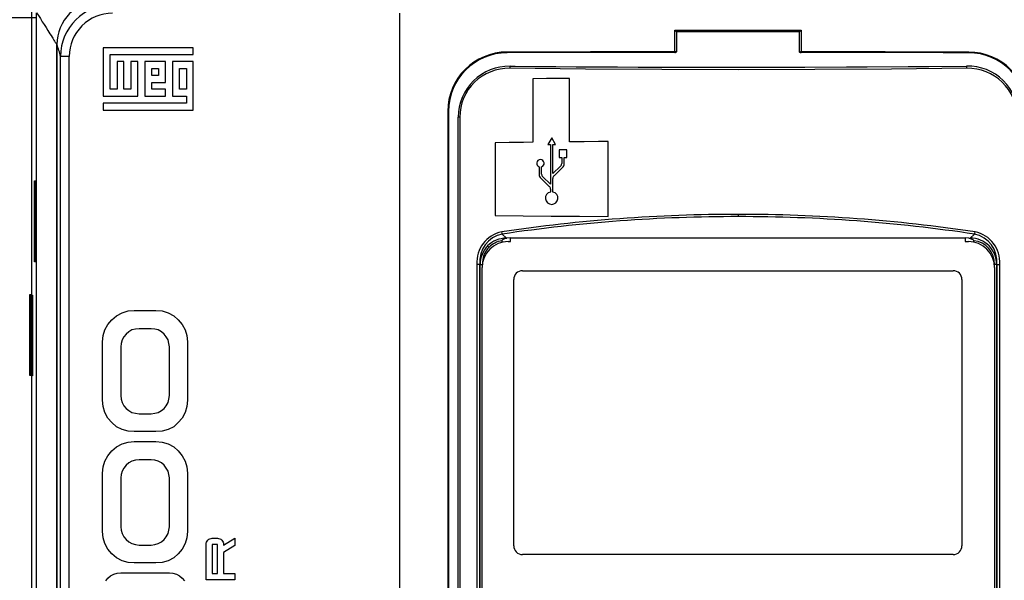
# Model space of a CAD drawing. Header units: millimetres. Extents: x 0 to 1118, y 0 to 864.
# Tile 8 of 42: x 87 to 200, y 297 to 362. Entities that reach past the tile are written whole.
import ezdxf

# ---------------------------------------------------------------- set-up
doc = ezdxf.new("R2010")
doc.units = ezdxf.units.MM
doc.header["$LTSCALE"] = 4
doc.linetypes.add('CENTERX2', pattern=[20.32, 12.7, -2.54, 2.54, -2.54])
doc.layers.add('CENTER', color=40, linetype='CENTERX2')
doc.layers.add('DIMENSIONS', color=140, linetype='Continuous', lineweight=25)
doc.styles.add('SLDTEXTSTYLE0', font='TXT', dxfattribs={"width": 0.7})
doc.dimstyles.new('SLDDIMSTYLE1', dxfattribs={"dimtxt": 8.632031, "dimasz": 13.208, "dimexe": 0, "dimexo": 0.0625, "dimgap": 2.158008, "dimtad": 0, "dimtih": 1, "dimtoh": 1, "dimlfac": 1, "dimrnd": 1e-09, "dimzin": 12, "dimdsep": 46, "dimtxsty": 'SLDTEXTSTYLE0', "dimsah": 1, "dimcen": 0.09, "dimadec": 0, "dimazin": 3, "dimtfac": 1, "dimtofl": 0, "dimtmove": 0, "dimatfit": 3, "dimfxl": 0, "dimfrac": 2, "dimtolj": 1, "dimtzin": 12, "dimarcsym": 0})

# ---------------------------------------------------------------- blocks, each defined once
blk = doc.blocks.new('_D_1')
at = {"layer": 'DIMENSIONS'}
for p, q in [((200.17, 377.86), (254.56, 377.86)), ((241.86, 377.86), (241.86, 304.16)), ((229.04, 288.51), (226.14, 288.51)), ((226.14, 288.51), (226.14, 274.79)), ((254.69, 288.51), (257.59, 288.51)), ((257.59, 288.51), (257.59, 274.79)), ((226.14, 274.79), (229.04, 274.79)), ((257.59, 274.79), (254.69, 274.79)), ((241.86, 199.16), (241.86, 272.86)), ((200.17, 199.16), (254.56, 199.16))]:
    blk.add_line(p, q, dxfattribs=at)
for points in [[(241.86, 377.86), (239.83, 364.65), (243.89, 364.65)], [(241.86, 199.16), (243.89, 212.37), (239.83, 212.37)]]:
    blk.add_solid(points, dxfattribs=at)
at = {"layer": 'DIMENSIONS', "char_height": 8.467, "attachment_point": 1, "style": 'SLDTEXTSTYLE0'}
for s, insert in [('178.7', (225.45, 301.35)), ('7.04', (229.04, 285.7))]:
    blk.add_mtext(s, dxfattribs=dict(at, insert=insert))
blk = doc.blocks.new('SW_CENTERMARKSYMBOL_4')
at = {"layer": 'CENTER', "color": 0}
for p, q in [((0, 2.54), (0, 4.79)), ((0, 0), (0, 2.54)), ((-2.54, 0), (-4.79, 0)), ((0, 0), (-2.54, 0)), ((0, 0), (0, -2.54)), ((0, 0), (2.54, 0)), ((2.54, 0), (4.79, 0)), ((0, -2.54), (0, -4.79))]:
    blk.add_line(p, q, dxfattribs=at)

msp = doc.modelspace()

# ---------------------------------------------------------------- linework, layer by layer
for p, q in [((88.139, 364.014), (88.139, 330.177)), ((88.715, 214.378), (88.715, 362.638)), ((88.72, 214.385), (88.72, 362.647)), ((130.534, 214.417), (130.534, 362.612)), ((162.187, 360.646), (169.453, 360.667)), ((162.187, 358.17), (162.187, 360.646)), ((162.384, 360.452), (162.187, 360.646)), ((169.453, 360.667), (176.737, 360.646)), ((169.453, 360.667), (169.453, 360.472)), ((176.737, 360.646), (176.54, 360.452)), ((176.737, 360.646), (176.737, 358.17)), ((162.384, 360.453), (162.384, 358.17)), ((176.54, 358.17), (176.54, 360.452)), ((91.05, 218.014), (91.05, 359.018)), ((91.061, 359.027), (91.061, 218.001)), ((96.384, 358.644), (96.384, 353.056)), ((106.762, 358.644), (96.384, 358.644)), ((106.762, 357.846), (106.762, 358.644)), ((91.474, 219.396), (91.474, 357.632)), ((92.474, 357.632), (91.474, 357.632)), ((92.474, 219.396), (92.474, 357.632)), ((97.182, 357.846), (106.762, 357.846)), ((97.182, 353.854), (97.182, 357.846)), ((162.286, 358.17), (162.187, 358.17)), ((162.383, 358.17), (162.286, 358.17)), ((162.286, 358.17), (162.286, 358.095)), ((176.638, 358.17), (176.541, 358.17)), ((176.638, 358.17), (176.737, 358.17)), ((176.638, 358.17), (176.638, 358.095)), ((97.98, 357.048), (97.98, 353.854)), ((98.779, 357.048), (97.98, 357.048)), ((98.779, 353.854), (98.779, 357.048)), ((99.577, 357.048), (99.577, 353.854)), ((100.375, 357.048), (99.577, 357.048)), ((100.375, 353.056), (100.375, 357.048)), ((101.174, 357.048), (101.174, 353.056)), ((103.569, 357.048), (101.174, 357.048)), ((101.972, 355.451), (101.972, 356.249)), ((101.972, 356.249), (102.77, 356.249)), ((102.77, 356.249), (102.77, 355.451)), ((103.569, 354.653), (103.569, 357.048)), ((104.367, 357.048), (104.367, 353.056)), ((106.762, 357.048), (104.367, 357.048)), ((105.165, 356.249), (105.964, 356.249)), ((105.165, 353.854), (105.165, 356.249)), ((105.964, 356.249), (105.964, 353.854)), ((106.762, 351.459), (106.762, 357.048)), ((102.77, 355.451), (101.972, 355.451)), ((145.865, 355.064), (145.865, 347.763)), ((150.086, 347.807), (150.086, 355.108)), ((97.98, 353.854), (97.182, 353.854)), ((99.577, 353.854), (98.779, 353.854)), ((101.972, 353.854), (101.972, 354.653)), ((101.972, 354.653), (103.569, 354.653)), ((103.569, 353.854), (101.972, 353.854)), ((103.569, 353.056), (103.569, 353.854)), ((105.964, 353.854), (105.165, 353.854)), ((96.384, 353.056), (100.375, 353.056)), ((101.174, 353.056), (103.569, 353.056)), ((104.367, 353.056), (105.964, 353.056)), ((105.964, 353.056), (105.964, 352.258)), ((105.964, 352.258), (96.384, 352.258)), ((96.384, 352.258), (96.384, 351.459)), ((96.384, 351.459), (106.762, 351.459)), ((136.055, 351.313), (136.055, 250.313)), ((136.055, 351.313), (136.142, 351.313)), ((136.142, 351.313), (136.142, 250.313)), ((137.267, 250.512), (137.267, 350.658)), ((137.44, 350.658), (137.267, 350.658)), ((137.44, 350.658), (137.44, 250.512)), ((148.021, 348.269), (147.589, 347.521)), ((148.453, 347.521), (148.021, 348.269)), ((141.507, 347.708), (141.507, 339.325)), ((147.589, 347.521), (147.878, 347.521)), ((147.878, 347.521), (147.878, 342.954)), ((148.163, 347.521), (148.453, 347.521)), ((148.163, 344.18), (148.163, 347.521)), ((154.537, 339.212), (154.537, 347.846)), ((148.885, 346.873), (148.885, 346.009)), ((149.749, 346.873), (148.885, 346.873)), ((148.885, 346.009), (149.174, 346.009)), ((149.174, 346.009), (149.174, 345.323)), ((149.459, 345.262), (149.459, 346.009)), ((149.459, 346.009), (149.749, 346.009)), ((149.749, 346.009), (149.749, 346.873)), ((146.582, 344.929), (146.582, 344.035)), ((146.867, 344.096), (146.867, 344.929)), ((149.039, 345.01), (148.163, 344.18)), ((148.298, 343.916), (149.28, 344.845)), ((146.762, 343.618), (147.743, 342.689)), ((147.878, 342.954), (147.002, 343.783)), ((148.163, 342.038), (148.163, 343.602)), ((88.61, 343.061), (88.45, 343.056)), ((88.45, 343.056), (88.45, 334.296)), ((88.492, 343.319), (88.61, 343.319)), ((88.492, 343.057), (88.492, 343.319)), ((88.61, 343.319), (88.61, 334.019)), ((147.878, 342.375), (147.878, 342.038)), ((169.515, 339.204), (169.515, 339.464)), ((142.339, 337.192), (142.81, 336.721)), ((142.81, 336.721), (142.87, 336.721)), ((142.81, 336.712), (142.87, 336.721)), ((142.81, 336.721), (142.81, 336.712)), ((143.271, 336.779), (142.87, 336.721)), ((143.271, 336.335), (143.271, 336.779)), ((143.271, 336.779), (195.637, 336.779)), ((196.038, 336.721), (195.637, 336.779)), ((195.637, 336.779), (195.637, 336.335)), ((196.038, 336.721), (196.221, 336.721)), ((196.038, 336.721), (196.221, 336.688)), ((196.221, 336.721), (196.691, 337.192)), ((196.221, 336.721), (196.221, 336.688)), ((140.648, 335.852), (140.812, 335.688)), ((142.281, 336.42), (142.281, 336.243)), ((143.015, 336.335), (143.271, 336.335)), ((195.637, 336.335), (196.015, 336.335)), ((196.627, 336.272), (196.627, 336.437)), ((88.61, 334.29), (88.45, 334.296)), ((88.492, 334.019), (88.492, 334.294)), ((88.61, 334.019), (88.492, 334.019)), ((139.416, 333.709), (139.416, 258.41)), ((139.76, 333.709), (139.416, 333.709)), ((139.76, 333.709), (139.779, 333.69)), ((139.76, 258.534), (139.76, 333.709)), ((139.779, 258.543), (139.779, 333.69)), ((139.779, 333.69), (140.036, 333.69)), ((140.015, 258.706), (140.015, 333.335)), ((199.252, 333.69), (198.994, 333.69)), ((199.015, 333.335), (199.015, 258.706)), ((199.271, 333.709), (199.252, 333.69)), ((199.252, 333.69), (199.252, 258.543)), ((199.271, 333.709), (199.614, 333.709)), ((199.271, 333.709), (199.271, 258.534)), ((199.614, 258.41), (199.614, 333.709)), ((144.654, 332.979), (194.254, 332.979)), ((143.654, 301.329), (143.654, 331.979)), ((195.254, 331.979), (195.254, 301.329)), ((87.921, 320.935), (87.921, 330.235)), ((87.921, 330.235), (88.039, 330.235)), ((88.038, 320.935), (88.038, 330.235)), ((88.039, 330.235), (88.039, 320.935)), ((88.139, 330.177), (88.243, 330.177)), ((88.144, 320.877), (88.144, 330.177)), ((88.243, 330.177), (88.243, 320.877)), ((97.374, 327.346), (97.928, 327.797)), ((97.928, 327.797), (98.551, 328.143)), ((98.551, 328.143), (99.243, 328.35)), ((99.243, 328.35), (99.936, 328.42)), ((99.936, 328.42), (102.463, 328.42)), ((102.463, 328.42), (103.189, 328.35)), ((103.189, 328.35), (103.848, 328.143)), ((103.848, 328.143), (104.504, 327.797)), ((104.504, 327.797), (105.024, 327.346)), ((96.58, 326.169), (96.926, 326.792)), ((96.926, 326.792), (97.374, 327.346)), ((105.024, 327.346), (105.473, 326.792)), ((105.473, 326.792), (105.819, 326.169)), ((96.303, 324.784), (96.372, 325.513)), ((96.372, 325.513), (96.58, 326.169)), ((98.759, 325.374), (98.587, 325.028)), ((99.036, 325.684), (98.759, 325.374)), ((99.348, 325.961), (99.036, 325.684)), ((99.695, 326.169), (99.348, 325.961)), ((100.11, 326.274), (99.695, 326.169)), ((100.525, 326.307), (100.11, 326.274)), ((101.909, 326.307), (100.525, 326.307)), ((102.325, 326.274), (101.909, 326.307)), ((102.704, 326.169), (102.325, 326.274)), ((103.086, 325.961), (102.704, 326.169)), ((103.396, 325.684), (103.086, 325.961)), ((103.64, 325.374), (103.396, 325.684)), ((103.848, 325.028), (103.64, 325.374)), ((105.819, 326.169), (106.027, 325.513)), ((106.027, 325.513), (106.096, 324.784)), ((96.303, 318.07), (96.303, 324.784)), ((98.449, 324.613), (98.413, 324.231)), ((98.413, 324.231), (98.413, 318.624)), ((98.587, 325.028), (98.449, 324.613)), ((103.95, 324.613), (103.848, 325.028)), ((104.019, 324.231), (103.95, 324.613)), ((104.019, 318.624), (104.019, 324.231)), ((106.096, 324.784), (106.096, 318.07)), ((88.039, 320.935), (87.921, 320.935)), ((88.139, 320.877), (88.139, 254.177)), ((88.243, 320.877), (88.139, 320.877)), ((98.413, 318.624), (98.449, 318.209)), ((103.95, 318.209), (104.019, 318.624)), ((96.372, 317.345), (96.303, 318.07)), ((98.449, 318.209), (98.587, 317.829)), ((98.587, 317.829), (98.759, 317.447)), ((98.759, 317.447), (99.036, 317.137)), ((103.396, 317.137), (103.64, 317.447)), ((103.64, 317.447), (103.848, 317.829)), ((103.848, 317.829), (103.95, 318.209)), ((106.096, 318.07), (106.027, 317.345)), ((96.58, 316.686), (96.372, 317.345)), ((96.926, 316.03), (96.58, 316.686)), ((99.036, 317.137), (99.348, 316.894)), ((99.348, 316.894), (99.695, 316.686)), ((99.695, 316.686), (100.11, 316.584)), ((100.11, 316.584), (100.525, 316.514)), ((100.525, 316.514), (101.909, 316.514)), ((101.909, 316.514), (102.325, 316.584)), ((102.325, 316.584), (102.704, 316.686)), ((102.704, 316.686), (103.086, 316.894)), ((103.086, 316.894), (103.396, 317.137)), ((105.819, 316.686), (105.473, 316.03)), ((106.027, 317.345), (105.819, 316.686)), ((97.374, 315.509), (96.926, 316.03)), ((97.928, 315.025), (97.374, 315.509)), ((105.024, 315.509), (104.504, 315.025)), ((105.473, 316.03), (105.024, 315.509)), ((98.551, 314.715), (97.928, 315.025)), ((99.243, 314.507), (98.551, 314.715)), ((99.936, 314.471), (99.243, 314.507)), ((102.463, 314.471), (99.936, 314.471)), ((103.189, 314.507), (102.463, 314.471)), ((103.848, 314.715), (103.189, 314.507)), ((104.504, 315.025), (103.848, 314.715)), ((97.928, 312.702), (98.551, 313.048)), ((98.551, 313.048), (99.243, 313.256)), ((99.243, 313.256), (99.936, 313.325)), ((99.936, 313.325), (102.463, 313.325)), ((102.463, 313.325), (103.189, 313.256)), ((103.189, 313.256), (103.848, 313.048)), ((103.848, 313.048), (104.504, 312.702)), ((96.926, 311.697), (97.374, 312.251)), ((97.374, 312.251), (97.928, 312.702)), ((104.504, 312.702), (105.024, 312.251)), ((105.024, 312.251), (105.473, 311.697)), ((96.372, 310.418), (96.58, 311.074)), ((96.58, 311.074), (96.926, 311.697)), ((99.348, 310.867), (99.036, 310.59)), ((99.695, 311.074), (99.348, 310.867)), ((100.11, 311.179), (99.695, 311.074)), ((100.525, 311.213), (100.11, 311.179)), ((101.909, 311.213), (100.525, 311.213)), ((102.325, 311.179), (101.909, 311.213)), ((102.704, 311.074), (102.325, 311.179)), ((103.086, 310.867), (102.704, 311.074)), ((103.396, 310.59), (103.086, 310.867)), ((105.473, 311.697), (105.819, 311.074)), ((105.819, 311.074), (106.027, 310.418)), ((96.303, 309.69), (96.372, 310.418)), ((96.303, 302.976), (96.303, 309.69)), ((98.449, 309.518), (98.413, 309.136)), ((98.587, 309.934), (98.449, 309.518)), ((98.759, 310.28), (98.587, 309.934)), ((99.036, 310.59), (98.759, 310.28)), ((103.64, 310.28), (103.396, 310.59)), ((103.848, 309.934), (103.64, 310.28)), ((103.95, 309.518), (103.848, 309.934)), ((104.019, 309.136), (103.95, 309.518)), ((106.027, 310.418), (106.096, 309.69)), ((106.096, 309.69), (106.096, 302.976)), ((98.413, 309.136), (98.413, 303.53)), ((104.019, 303.53), (104.019, 309.136)), ((96.372, 302.25), (96.303, 302.976)), ((98.413, 303.53), (98.449, 303.114)), ((98.449, 303.114), (98.587, 302.735)), ((98.587, 302.735), (98.759, 302.353)), ((103.64, 302.353), (103.848, 302.735)), ((103.848, 302.735), (103.95, 303.114)), ((103.95, 303.114), (104.019, 303.53)), ((106.096, 302.976), (106.027, 302.25)), ((96.58, 301.592), (96.372, 302.25)), ((96.926, 300.935), (96.58, 301.592)), ((98.759, 302.353), (99.036, 302.043)), ((99.036, 302.043), (99.348, 301.799)), ((99.348, 301.799), (99.695, 301.592)), ((99.695, 301.592), (100.11, 301.489)), ((102.325, 301.489), (102.704, 301.592)), ((102.704, 301.592), (103.086, 301.799)), ((103.086, 301.799), (103.396, 302.043)), ((103.396, 302.043), (103.64, 302.353)), ((105.819, 301.592), (105.473, 300.935)), ((106.027, 302.25), (105.819, 301.592)), ((108.222, 301.479), (108.233, 301.621)), ((108.233, 301.621), (108.269, 301.751)), ((108.269, 301.751), (108.34, 301.881)), ((108.34, 301.881), (108.422, 301.988)), ((108.422, 301.988), (108.541, 302.083)), ((108.541, 302.083), (108.659, 302.142)), ((108.659, 302.142), (108.801, 302.189)), ((108.801, 302.189), (108.932, 302.201)), ((108.932, 302.201), (109.535, 302.201)), ((109.535, 302.201), (109.678, 302.189)), ((109.678, 302.189), (109.808, 302.142)), ((109.808, 302.142), (109.927, 302.083)), ((109.927, 302.083), (110.045, 301.988)), ((110.045, 301.988), (110.127, 301.881)), ((110.127, 301.881), (110.198, 301.751)), ((110.198, 301.751), (110.234, 301.621)), ((110.234, 301.621), (110.246, 301.479)), ((110.246, 301.396), (111.56, 302.201)), ((111.56, 302.201), (111.56, 301.36)), ((97.374, 300.415), (96.926, 300.935)), ((97.928, 299.93), (97.374, 300.415)), ((100.11, 301.489), (100.525, 301.42)), ((100.525, 301.42), (101.909, 301.42)), ((101.909, 301.42), (102.325, 301.489)), ((105.024, 300.415), (104.504, 299.93)), ((105.473, 300.935), (105.024, 300.415)), ((108.222, 297.429), (108.222, 301.479)), ((109.535, 301.479), (108.932, 301.479)), ((108.932, 301.479), (108.932, 298.128)), ((109.535, 298.128), (109.535, 301.479)), ((110.246, 301.479), (110.246, 301.396)), ((111.56, 301.36), (110.246, 300.567)), ((110.246, 300.567), (110.246, 298.128)), ((98.551, 299.62), (97.928, 299.93)), ((99.243, 299.413), (98.551, 299.62)), ((99.936, 299.377), (99.243, 299.413)), ((102.463, 299.377), (99.936, 299.377)), ((103.189, 299.413), (102.463, 299.377)), ((103.848, 299.62), (103.189, 299.413)), ((104.504, 299.93), (103.848, 299.62)), ((194.254, 300.329), (144.654, 300.329)), ((97.618, 298.056), (97.997, 298.195)), ((97.997, 298.195), (98.413, 298.231)), ((98.413, 298.231), (104.019, 298.231)), ((104.019, 298.231), (104.401, 298.195)), ((104.401, 298.195), (104.817, 298.056)), ((96.682, 297.295), (96.926, 297.608)), ((96.926, 297.608), (97.236, 297.885)), ((97.236, 297.885), (97.618, 298.056)), ((104.817, 298.056), (105.163, 297.885)), ((105.163, 297.885), (105.473, 297.608)), ((105.473, 297.608), (105.75, 297.295)), ((111.56, 297.429), (108.222, 297.429)), ((108.932, 298.128), (109.535, 298.128)), ((110.246, 298.128), (111.56, 298.128)), ((111.56, 298.128), (111.56, 297.429))]:
    msp.add_line(p, q)
at = {"flags": 128}
for points in [[(88.72, 362.647), (88.932, 362.359), (89.155, 361.982), (89.372, 361.629), (89.59, 361.291), (89.807, 360.952), (90.025, 360.613), (90.14, 360.434), (90.255, 360.255), (90.38, 360.06), (90.504, 359.865), (90.572, 359.752), (90.634, 359.646), (90.714, 359.508), (90.777, 359.401), (90.833, 359.311), (90.881, 359.235), (90.94, 359.151), (90.996, 359.078), (91.05, 359.018)], [(169.453, 360.472), (166.453, 360.468), (164.299, 360.461), (162.385, 360.452)], [(176.539, 360.452), (173.783, 360.464), (171.619, 360.47), (169.453, 360.472)], [(162.187, 358.17), (152.493, 358.161), (142.888, 358.144)], [(162.188, 358.084), (161.59, 358.083), (159.198, 358.082), (154.429, 358.078), (149.688, 358.071), (142.891, 358.058)], [(176.638, 358.095), (176.601, 358.107), (176.558, 358.135), (176.547, 358.149), (176.541, 358.165), (176.541, 358.17)], [(196.03, 358.057), (195.447, 358.059), (193.109, 358.064), (188.399, 358.072), (183.653, 358.079), (176.736, 358.084)], [(196.033, 358.144), (186.43, 358.161), (176.737, 358.17)], [(195.839, 356.273), (187.134, 356.179), (178.339, 356.122), (169.515, 356.103), (160.691, 356.122), (151.897, 356.179), (143.192, 356.273)], [(143.224, 356.512), (143.807, 356.507), (146.146, 356.487), (148.497, 356.468), (150.858, 356.451), (155.607, 356.422), (157.991, 356.41), (162.776, 356.393), (165.173, 356.388), (167.572, 356.385), (172.373, 356.387), (174.771, 356.392), (177.167, 356.399), (181.948, 356.42), (184.329, 356.434), (189.071, 356.469), (191.427, 356.489), (195.8, 356.532)], [(150.086, 355.108), (149.028, 355.097), (147.444, 355.08), (145.865, 355.064)], [(145.865, 347.763), (144.772, 347.75), (143.136, 347.729), (141.507, 347.708)], [(154.537, 347.846), (153.422, 347.836), (151.752, 347.822), (150.086, 347.807)], [(141.507, 339.325), (147.969, 339.269), (151.243, 339.241), (154.537, 339.212)], [(142.281, 336.419), (142.288, 336.454), (142.314, 336.496), (142.387, 336.561), (142.647, 336.676), (142.81, 336.712)], [(196.221, 336.688), (196.497, 336.588), (196.556, 336.549), (196.606, 336.497), (196.622, 336.466), (196.627, 336.437)]]:
    msp.add_lwpolyline(points, dxfattribs=at)
for centre, radius, start, end in [((96.059, 359.027), 4.998, 89.99267, 180.00733), ((97.455, 357.631), 5.981, 90.00433, 179.99567), ((97.452, 357.634), 4.978, 89.97515, 180.02485), ((78.469, 354.538), 13.369, 13.38038, 19.6178), ((142.895, 351.304), 6.84, 90.05517, 179.92991), ((142.896, 351.303), 6.754, 90.03623, 179.92024), ((144.087, 358.146), 1.198, 180.08452, 184.21733), ((166.559, 358.172), 4.371, 180.02345, 181.15551), ((162.189, 358.497), 0.413, 269.82269, 283.57362), ((162.277, 358.207), 0.112, 274.57133, 340.87599), ((176.735, 358.497), 0.413, 256.38932, 270.17643), ((172.376, 358.172), 4.361, 358.84168, 359.97649), ((194.835, 358.146), 1.198, 355.78022, 359.91544), ((196.026, 351.304), 6.753, 0.07332, 89.97018), ((196.027, 351.304), 6.839, 0.07016, 89.94469), ((143.131, 350.649), 5.864, 89.09486, 179.91366), ((143.069, 350.645), 5.63, 88.75051, 179.87079), ((144.042, 356.281), 0.851, 164.27761, 180.55096), ((195.899, 350.648), 5.885, 0.09953, 90.96508), ((195.076, 356.29), 0.763, 358.75999, 18.50904), ((195.962, 350.645), 5.63, 0.12959, 91.24911), ((146.725, 345.337), 0.432, 90, 250.73122), ((146.725, 345.337), 0.432, 289.26878, 90), ((148.742, 345.323), 0.432, 313.43065, 360), ((148.885, 345.262), 0.575, 313.43065, 360), ((147.157, 344.035), 0.575, 180, 226.56935), ((147.299, 344.096), 0.432, 180, 226.56935), ((148.595, 343.602), 0.432, 133.43065, 180), ((147.446, 342.375), 0.432, 360, 46.56935), ((148.021, 341.331), 0.721, 101.39693, 78.60307), ((169.417, 155.243), 184.221, 89.96939, 98.47602), ((169.398, 156.264), 182.94, 89.96313, 98.50573), ((169.614, 155.243), 184.221, 81.52398, 90.03061), ((169.633, 156.264), 182.94, 81.49427, 90.03687), ((142.984, 333.949), 3.576, 101.61989, 183.85094), ((142.93, 334.058), 3.189, 100.66955, 186.27538), ((142.782, 333.669), 3.052, 89.46999, 134.34508), ((143.027, 337.533), 0.768, 186.09312, 206.39558), ((196.261, 333.731), 2.991, 359.22253, 90.77747), ((196.004, 337.533), 0.768, 333.60442, 353.90688), ((196.057, 334.025), 3.23, 354.38997, 78.66511), ((196.047, 333.95), 3.575, 356.14265, 78.38651), ((142.831, 333.719), 3.052, 135.65501, 180.52991), ((143.015, 333.335), 3, 90, 180), ((142.771, 333.781), 2.733, 135.76675, 181.54433), ((142.674, 333.792), 2.657, 98.51159, 134.47642), ((196.015, 333.335), 3, 0, 90), ((196.344, 333.803), 2.65, 357.94113, 83.86913), ((144.654, 331.98), 1, 89.97409, 180.02591), ((194.255, 331.98), 1, 359.97143, 90.02857), ((144.654, 301.329), 1, 179.97409, 270.02591), ((194.255, 301.329), 1, 269.97409, 0.02591)]:
    msp.add_arc(centre, radius, start, end)

# ---------------------------------------------------------------- block references
at = {"layer": 'CENTER'}
msp.add_blockref('SW_CENTERMARKSYMBOL_4', (83.929, 362.126), dxfattribs=at)

# ---------------------------------------------------------------- dimensions: what is measured, and where the dimension line sits
at = {"layer": 'DIMENSIONS'}
dim = msp.add_linear_dim(base=(241.862, 199.157), p1=(195.095, 377.859), p2=(195.095, 199.157), angle=90, dimstyle='SLDDIMSTYLE1', dxfattribs=at)
dim.commit()
dim.dimension.update_dxf_attribs({"geometry": '_D_1', "text_midpoint": (241.862, 288.508), "dimtype": 160})

doc.saveas('drawing.dxf')
